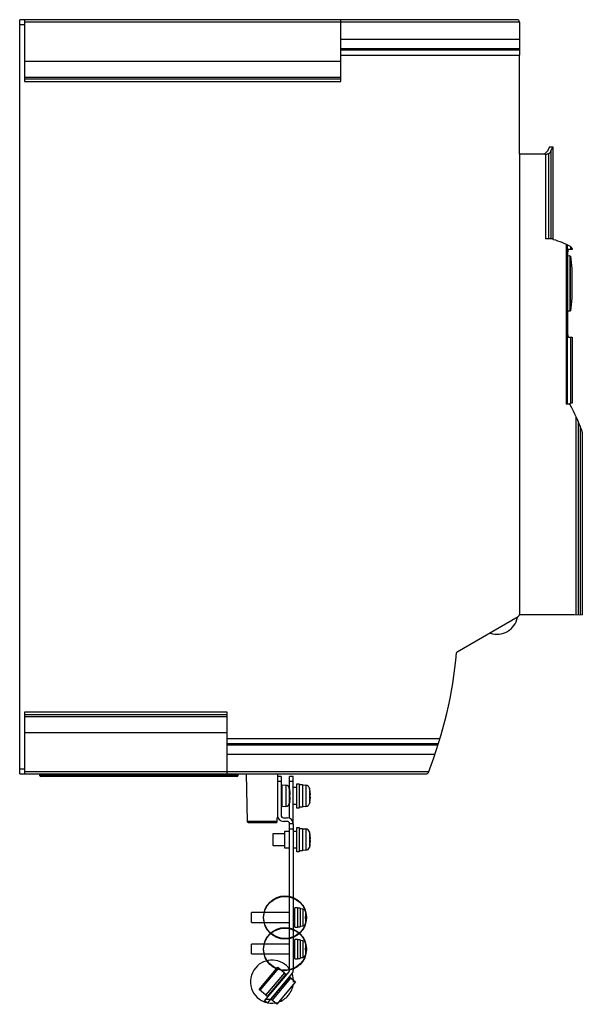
# Model space of a CAD drawing. Header units: millimetres. Extents: x 59 to 291, y 39 to 444.
import ezdxf

# ---------------------------------------------------------------- set-up
doc = ezdxf.new("R2010")
doc.units = ezdxf.units.MM
doc.header["$LTSCALE"] = 31.416927
doc.layers.get('0').update_dxf_attribs({"linetype": 'CONTINUOUS'})

msp = doc.modelspace()

# ---------------------------------------------------------------- linework, layer by layer
at = {"color": 7, "linetype": 'Continuous'}
for p, q in [((59.44, 133.91), (59.44, 443.91)), ((263.94, 443.91), (59.44, 443.91)), ((59.44, 441.92), (61.44, 441.92)), ((61.44, 443.91), (61.44, 418.49)), ((191.44, 443.85), (61.44, 443.85)), ((61.44, 442.99), (191.44, 442.99)), ((191.44, 418.49), (191.44, 443.91)), ((191.44, 443), (264.93, 443)), ((264.94, 442.91), (264.94, 429.38)), ((264.94, 435.74), (191.44, 435.74)), ((191.44, 432.1), (264.94, 432.1)), ((264.94, 431.37), (191.44, 431.37)), ((191.44, 429.39), (264.94, 429.39)), ((264.94, 388.71), (264.94, 429.39)), ((191.44, 426.76), (61.44, 426.76)), ((61.44, 420.34), (191.44, 420.34)), ((191.44, 419.49), (61.44, 419.49)), ((61.44, 418.49), (191.44, 418.49)), ((275.44, 388.71), (264.94, 388.71)), ((264.95, 388.71), (264.95, 199.51)), ((275.44, 388.71), (275.44, 388.65)), ((275.44, 388.65), (275.62, 388.65)), ((275.5, 388.71), (275.5, 389.03)), ((275.62, 388.65), (275.62, 353.91)), ((277.32, 391.59), (276.41, 389.85)), ((276.88, 388.9), (276.88, 353.91)), ((277.32, 391.59), (278.71, 391.59)), ((277.32, 391.59), (277.32, 391.59)), ((277.86, 389.82), (278.71, 391.59)), ((277.86, 389.82), (277.86, 353.91)), ((278.61, 391.39), (278.71, 391.59)), ((278.71, 391.59), (278.71, 353.96)), ((278.65, 353.91), (275.62, 353.91)), ((278.71, 353.96), (278.65, 353.96)), ((284.14, 351.58), (284.14, 285.91)), ((284.62, 351.34), (284.62, 285.91)), ((284.79, 314.43), (284.79, 348.53)), ((286.57, 349.53), (285.16, 349.53)), ((285.86, 350.69), (285.86, 349.53)), ((286.57, 349.83), (286.57, 349.53)), ((284.79, 346.96), (285.7, 346.91)), ((285.7, 346.91), (285.7, 324.09)), ((285.88, 346.74), (285.7, 346.91)), ((285.88, 324.27), (285.88, 346.74)), ((285.88, 346.74), (286.44, 341.6)), ((286.44, 341.6), (286.44, 329.41)), ((286.44, 329.41), (285.88, 324.27)), ((285.7, 324.09), (284.79, 324.05)), ((285.88, 324.27), (285.7, 324.09)), ((285.16, 313.43), (286.57, 313.43)), ((285.86, 313.43), (285.86, 286.31)), ((286.57, 313.43), (286.57, 286.31)), ((285.74, 285.91), (284.14, 285.91)), ((286.57, 286.31), (285.74, 286.31)), ((285.74, 285.63), (285.74, 286.31)), ((288.17, 280.88), (288.17, 199.35)), ((289.05, 278.94), (289.05, 199.31)), ((289.88, 277), (289.88, 199.28)), ((290.79, 274.36), (290.79, 199.24)), ((239.32, 184.13), (264.44, 198.63)), ((264.94, 199.51), (285.07, 199.51)), ((285.07, 199.51), (285.34, 199.48)), ((285.34, 199.48), (287.44, 199.38)), ((287.44, 199.38), (290.79, 199.24)), ((61.44, 159.31), (61.44, 133.91)), ((144.73, 159.31), (61.44, 159.31)), ((61.44, 158.31), (144.73, 158.31)), ((144.73, 133.91), (144.73, 159.31)), ((144.73, 157.36), (61.44, 157.36)), ((61.44, 151), (144.73, 151)), ((232.29, 148.4), (144.73, 148.4)), ((144.73, 146.44), (231.68, 146.44)), ((231.45, 145.72), (144.73, 145.72)), ((144.73, 142.08), (230.25, 142.08)), ((61.44, 135.91), (59.44, 135.91)), ((59.44, 133.91), (152.59, 133.91)), ((144.73, 134.81), (61.44, 134.81)), ((67.45, 133.91), (67.62, 133.28)), ((227.57, 134.82), (144.73, 134.82)), ((149.25, 133.28), (149.42, 133.91)), ((152.59, 133.9), (165.44, 133.9)), ((152.59, 133.9), (152.93, 114.41)), ((165.44, 133.91), (226.54, 133.91)), ((165.44, 133.91), (165.44, 115.91)), ((149.25, 133.28), (67.62, 133.28)), ((148.77, 132.91), (68.11, 132.91)), ((166.94, 132.91), (165.44, 132.91)), ((165.44, 130.91), (166.94, 130.91)), ((166.94, 132.91), (166.94, 116.91)), ((171.94, 132.91), (170.44, 132.91)), ((170.44, 127.5), (170.44, 132.91)), ((170.44, 130.91), (171.94, 130.91)), ((171.94, 113.44), (171.94, 132.91)), ((173.39, 129.91), (174.39, 129.91)), ((173.39, 119.91), (173.39, 129.91)), ((174.39, 129.91), (174.39, 119.91)), ((174.39, 129.51), (175.69, 129.51)), ((175.69, 129.51), (175.69, 120.31)), ((166.94, 129.16), (167.43, 129.16)), ((167.43, 129.41), (168.89, 129.29)), ((167.43, 120.41), (167.43, 129.41)), ((168.89, 129.29), (168.89, 120.54)), ((170.07, 128.46), (170.44, 128.46)), ((170.47, 127.36), (170.29, 128.12)), ((170.29, 128.12), (170.29, 121.71)), ((170.47, 127.36), (170.46, 127.36)), ((171.94, 128.46), (173.39, 128.46)), ((175.69, 129.41), (177.15, 129.29)), ((177.15, 129.29), (177.15, 120.54)), ((178.73, 127.36), (178.55, 128.12)), ((178.55, 128.12), (178.55, 121.71)), ((178.73, 127.36), (178.72, 127.36)), ((170.47, 122.46), (170.29, 121.71)), ((170.44, 115.71), (170.44, 122.33)), ((170.46, 125.26), (170.72, 125.26)), ((170.72, 124.56), (170.46, 124.56)), ((170.46, 122.46), (170.47, 122.46)), ((178.73, 122.46), (178.55, 121.71)), ((178.72, 125.26), (178.97, 125.26)), ((178.97, 124.56), (178.72, 124.56)), ((178.72, 122.46), (178.73, 122.46)), ((167.43, 120.66), (166.94, 120.66)), ((168.89, 120.54), (167.43, 120.41)), ((170.44, 121.36), (170.07, 121.36)), ((173.39, 121.36), (171.94, 121.36)), ((174.39, 119.91), (173.39, 119.91)), ((175.69, 120.31), (174.39, 120.31)), ((177.15, 120.54), (175.69, 120.41)), ((165.14, 114.36), (152.93, 114.36)), ((153.43, 113.91), (165.14, 113.91)), ((165.14, 115.91), (165.44, 115.91)), ((165.14, 115.91), (165.14, 113.91)), ((167.94, 115.91), (169.44, 115.91)), ((169.44, 114.41), (167.94, 114.41)), ((171.94, 113.41), (170.44, 113.41)), ((170.44, 53.28), (170.44, 113.41)), ((171.94, 113.41), (171.94, 53.28)), ((163.69, 109.41), (168.44, 109.41)), ((163.69, 104.41), (163.69, 109.41)), ((168.44, 110.46), (170.44, 110.46)), ((168.44, 103.36), (168.44, 110.46)), ((170.44, 111.41), (171.94, 111.41)), ((171.94, 110.46), (173.39, 110.46)), ((173.39, 111.91), (174.39, 111.91)), ((173.39, 101.91), (173.39, 111.91)), ((174.39, 111.91), (174.39, 101.91)), ((174.39, 111.51), (175.69, 111.51)), ((175.69, 111.51), (175.69, 102.31)), ((175.69, 111.41), (177.15, 111.29)), ((177.15, 111.29), (177.15, 102.54)), ((178.73, 109.36), (178.55, 110.12)), ((178.55, 110.12), (178.55, 103.71)), ((178.73, 109.36), (178.72, 109.36)), ((178.72, 107.26), (178.97, 107.26)), ((178.97, 106.56), (178.72, 106.56)), ((168.44, 104.41), (163.69, 104.41)), ((170.44, 103.36), (168.44, 103.36)), ((173.39, 103.36), (171.94, 103.36)), ((174.39, 101.91), (173.39, 101.91)), ((175.69, 102.31), (174.39, 102.31)), ((177.15, 102.54), (175.69, 102.41)), ((178.73, 104.46), (178.55, 103.71)), ((178.72, 104.46), (178.73, 104.46)), ((170.44, 76.91), (154.74, 76.91)), ((154.74, 72.91), (154.74, 76.91)), ((172.56, 76.91), (171.94, 76.91)), ((173.74, 78.91), (172.56, 78.91)), ((172.56, 70.91), (172.56, 78.91)), ((173.74, 78.91), (173.74, 70.91)), ((174.74, 78.71), (173.74, 78.71)), ((174.74, 78.71), (174.74, 71.11)), ((175.86, 78.32), (174.74, 78.41)), ((175.86, 78.32), (175.86, 71.51)), ((177, 77.36), (176.99, 77.36)), ((176.99, 77.35), (176.99, 75.26)), ((154.74, 72.91), (170.44, 72.91)), ((159.74, 74.81), (159.74, 75.02)), ((171.94, 72.91), (172.56, 72.91)), ((176.99, 75.26), (177.31, 75.26)), ((177.31, 74.56), (176.99, 74.56)), ((176.99, 74.56), (176.99, 72.48)), ((177.31, 74.81), (177.31, 75.02)), ((172.56, 70.91), (173.74, 70.91)), ((173.74, 71.11), (174.74, 71.11)), ((174.74, 71.41), (175.86, 71.51)), ((176.99, 72.46), (177, 72.46)), ((173.74, 65.91), (172.56, 65.91)), ((172.56, 57.91), (172.56, 65.91)), ((173.74, 65.91), (173.74, 57.91)), ((174.74, 65.71), (173.74, 65.71)), ((174.74, 65.71), (174.74, 58.11)), ((175.86, 65.32), (174.74, 65.41)), ((175.86, 65.32), (175.86, 58.51)), ((170.44, 63.91), (154.74, 63.91)), ((154.74, 59.91), (154.74, 63.91)), ((159.74, 61.81), (159.74, 62.02)), ((172.56, 63.91), (171.94, 63.91)), ((177, 64.36), (176.99, 64.36)), ((176.99, 64.35), (176.99, 62.26)), ((176.99, 62.26), (177.31, 62.26)), ((177.31, 61.56), (176.99, 61.56)), ((176.99, 61.56), (176.99, 59.48)), ((177.31, 61.81), (177.31, 62.02)), ((154.74, 59.91), (170.44, 59.91)), ((171.94, 59.91), (172.56, 59.91)), ((172.56, 57.91), (173.74, 57.91)), ((173.74, 58.11), (174.74, 58.11)), ((174.74, 58.41), (175.86, 58.51)), ((176.99, 59.46), (177, 59.46)), ((156.5, 54.28), (156.36, 54.11)), ((157.88, 45.3), (165.59, 54.5)), ((165.95, 54.19), (158.24, 45)), ((160.15, 40.66), (170.2, 52.64)), ((165.59, 54.5), (169.21, 51.46)), ((160.7, 42.94), (168.41, 52.13)), ((161.29, 42.44), (169, 51.64)), ((161.3, 39.69), (171.17, 51.46)), ((162.76, 41.2), (170.48, 50.4)), ((163.28, 40.77), (170.99, 49.96)), ((170.36, 50.49), (172.83, 48.42)), ((161.5, 42.26), (157.88, 45.3)), ((172.83, 48.42), (165.12, 39.23)), ((161.3, 39.69), (160.15, 40.66)), ((162.59, 41.23), (160.63, 41.23)), ((165.12, 39.23), (162.65, 41.3)), ((169.96, 42.98), (169.82, 42.81))]:
    msp.add_line(p, q, dxfattribs=at)
for centre in [(168.53, 75.02), (168.53, 74.81), (168.53, 62.02), (168.53, 61.81)]:
    msp.add_circle(centre, 8.78, dxfattribs=at)
for centre, radius, start, end in [((263.94, 442.91), 1, 0.0007, 89.9993), ((275.65, 392.83), 4.18, 270.1393, 277.4169), ((279.13, 353.92), 0.482, 180.7981, 243.4429), ((271.39, 324.85), 29.61, 60.6815, 75.2661), ((284.91, 349.18), 1.78, 21.263, 56.567), ((212.8, 245.29), 83.35, 20.9565, 28.9491), ((288.67, 274.31), 2.12, 1.3302, 21.6367), ((263.9, 199.51), 1.04, 301.1261, 359.8301), ((255.74, 199.84), 8.5, 251.0419, 349.0666), ((64.74, 198.91), 175, 338.419, 355.0177), ((239.6, 183.68), 0.531, 121.737, 175.7249), ((226.54, 134.91), 1, 270, 338.419), ((68.11, 133.41), 0.5, 195.0001, 270), ((148.77, 133.41), 0.5, 270, 344.9999), ((168.75, 127.69), 1.6, 15.494, 84.9997), ((157.69, 124.75), 13.04, 7.3487, 11.581), ((157.7, 124.75), 13.03, 6.4137, 7.3469), ((157.77, 124.76), 12.95, 5.464, 6.4138), ((158.4, 124.81), 12.32, 2.1137, 5.4984), ((177.01, 127.69), 1.6, 15.4934, 85.0001), ((166.47, 124.85), 12.51, 7.1792, 11.5894), ((166.46, 124.85), 12.52, 6.2072, 7.1787), ((166.53, 124.86), 12.44, 5.2193, 6.2073), ((166.74, 124.87), 12.24, 1.8306, 5.2377), ((168.75, 122.14), 1.6, 275.0003, 344.506), ((158.51, 124.91), 11.96, 0.0102, 1.6869), ((158.51, 124.92), 11.96, 358.3131, 359.9898), ((157.69, 125.08), 13.04, 348.419, 352.6513), ((157.7, 125.08), 13.03, 352.6531, 353.5863), ((157.77, 125.07), 12.95, 353.5862, 354.536), ((158.4, 125.02), 12.32, 354.5016, 357.8863), ((177.01, 122.14), 1.6, 274.9999, 344.5066), ((166.78, 124.91), 11.95, 0.0087, 1.6868), ((166.78, 124.92), 11.95, 358.3132, 359.9913), ((166.47, 124.98), 12.51, 348.4106, 352.8208), ((166.46, 124.98), 12.52, 352.8213, 353.7928), ((166.53, 124.97), 12.44, 353.7927, 354.7807), ((166.74, 124.96), 12.24, 354.7623, 358.1694), ((153.43, 114.41), 0.499, 180.9338, 270.0653), ((167.94, 116.91), 2.5, 180, 270), ((167.94, 116.91), 1, 180, 270), ((169.44, 113.41), 2.5, 0.5585, 89.9999), ((169.44, 113.41), 1, 359.9996, 90), ((177.01, 109.69), 1.6, 15.4934, 85.0001), ((166.47, 106.85), 12.51, 7.1792, 11.5894), ((166.78, 106.91), 11.95, 0.0087, 1.6868), ((166.78, 106.92), 11.95, 358.3132, 359.9913), ((166.47, 106.98), 12.51, 348.4106, 352.8208), ((166.46, 106.85), 12.52, 6.2072, 7.1787), ((166.46, 106.98), 12.52, 352.8213, 353.7928), ((166.53, 106.86), 12.44, 5.2193, 6.2073), ((166.53, 106.97), 12.44, 353.7927, 354.7807), ((166.74, 106.87), 12.24, 1.8306, 5.2377), ((166.74, 106.96), 12.24, 354.7623, 358.1694), ((177.01, 104.14), 1.6, 274.9999, 344.5066), ((175.74, 77.02), 1.3, 15.854, 85), ((168.39, 74.99), 8.92, 9.1572, 15.4105), ((168.78, 74.93), 8.21, 1.6625, 2.3594), ((168.83, 74.93), 8.17, 1.0552, 1.6401), ((168.07, 74.91), 8.93, 0.0086, 1.0791), ((168.34, 74.91), 8.66, 358.3606, 0.0159), ((168.78, 74.9), 8.21, 357.6406, 358.3375), ((168.39, 74.83), 8.92, 344.5895, 350.8428), ((168.48, 75.01), 8.83, 7.752, 9.1381), ((168.48, 74.82), 8.83, 350.862, 352.248), ((168.44, 75.01), 8.87, 6.3679, 7.752), ((168.44, 74.82), 8.87, 352.248, 353.6321), ((168.21, 74.99), 9.1, 1.7453, 6.3269), ((168.21, 74.84), 9.1, 353.6731, 358.2547), ((175.74, 72.81), 1.3, 275, 344.146), ((175.74, 64.02), 1.3, 15.854, 85), ((168.39, 61.99), 8.92, 9.1572, 15.4105), ((168.78, 61.93), 8.21, 1.6625, 2.3594), ((168.83, 61.93), 8.17, 1.0552, 1.6401), ((168.07, 61.91), 8.93, 0.0086, 1.0791), ((168.34, 61.91), 8.66, 358.3606, 0.0159), ((168.78, 61.9), 8.21, 357.6406, 358.3375), ((168.48, 62.01), 8.83, 7.752, 9.1381), ((168.44, 62.01), 8.87, 6.3679, 7.752), ((168.44, 61.82), 8.87, 352.248, 353.6321), ((168.21, 61.99), 9.1, 1.7453, 6.3269), ((168.21, 61.84), 9.1, 353.6731, 358.2547), ((163.23, 48.63), 8.78, 34.8857, 139.99), ((175.74, 59.81), 1.3, 275, 344.146), ((168.39, 61.83), 8.92, 344.5895, 350.8428), ((168.48, 61.82), 8.83, 350.862, 352.248), ((163.09, 48.46), 8.78, 139.99, 256.4061), ((169.44, 53.28), 1, 320.0003, 360), ((169.35, 53.29), 2.59, 314.8353, 359.6617), ((163.23, 48.63), 8.78, 357.6664, 20.9175), ((163.23, 48.63), 8.78, 319.99, 353.0856), ((163.09, 48.46), 8.78, 288.3654, 319.99), ((163.09, 48.46), 8.78, 259.046, 286.1194)]:
    msp.add_arc(centre, radius, start, end, dxfattribs=at)
msp.add_ellipse((280.71, 303.99), major_axis=(0, 87.59), ratio=0.248159, start_param=0.199437, end_param=0.242098, dxfattribs=at)
for points, knots in [([(276.19, 388.68), (276.34, 388.7), (276.57, 388.75), (276.81, 388.84), (276.88, 388.9)], [0, 0, 0, 0, 0.614978, 1, 1, 1, 1]), ([(276.88, 388.9), (277.11, 389.04), (277.48, 389.29), (277.79, 389.65), (277.86, 389.82)], [0, 0, 0, 0, 0.594027, 1, 1, 1, 1]), ([(285.16, 349.53), (285.11, 349.53), (284.99, 349.44), (284.89, 349.23), (284.81, 348.91), (284.79, 348.67), (284.79, 348.53)], [0, 0, 0, 0, 0.133194, 0.349214, 0.64845, 1, 1, 1, 1]), ([(284.79, 314.43), (284.79, 314.3), (284.81, 314.06), (284.89, 313.74), (284.99, 313.52), (285.11, 313.43), (285.16, 313.43)], [0, 0, 0, 0, 0.351568, 0.650767, 0.866784, 1, 1, 1, 1])]:
    msp.add_open_spline(points, degree=3, knots=knots, dxfattribs=at)

doc.saveas('drawing.dxf')
